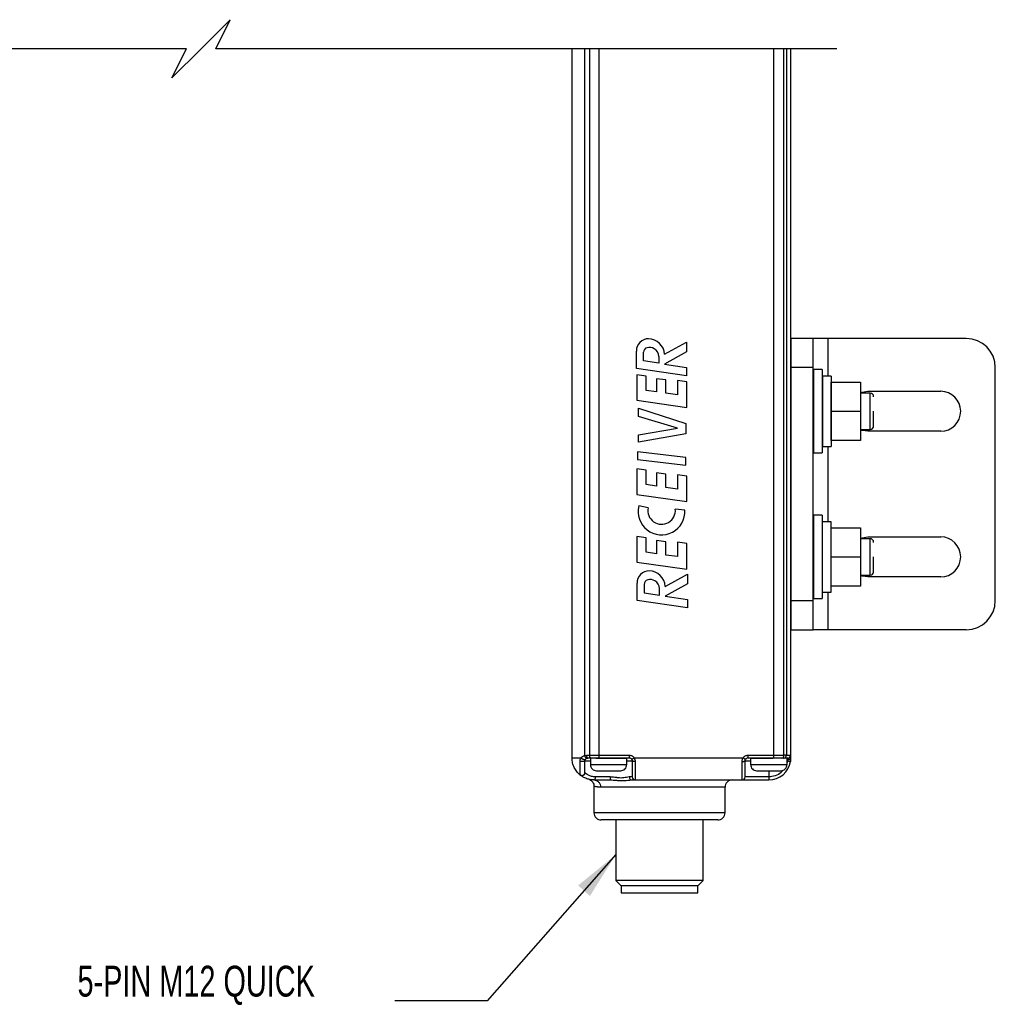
# Model space of a CAD drawing. Header units: inches. Extents: x 0.2 to 10.8, y 0.2 to 8.2.
# Tile 12 of 24: x 3.6 to 6.2, y 2.4 to 5.1. Entities that reach past the tile are written whole.
import ezdxf

# ---------------------------------------------------------------- set-up
doc = ezdxf.new("R2010")
doc.units = ezdxf.units.IN
doc.header["$MEASUREMENT"] = 0
doc.layers.add('DIMENSIONS', color=140, linetype='Continuous', lineweight=25)
doc.layers.add('TEXT', color=140, linetype='Continuous', lineweight=25)
doc.styles.add('SLDTEXTSTYLE0', font='TXT', dxfattribs={"width": 0.7})
doc.dimstyles.new('SLDDIMSTYLE3', dxfattribs={"dimtxt": 0.18, "dimasz": 0.13, "dimexe": 0, "dimexo": 0.0625, "dimgap": 0, "dimtad": 0, "dimtih": 1, "dimtoh": 1, "dimdec": 0, "dimrnd": 1e-09, "dimzin": 0, "dimdsep": 46, "dimtxsty": 'Standard', "dimsah": 1, "dimcen": 0.09, "dimadec": 0, "dimazin": 0, "dimtfac": 0.13, "dimtdec": 0, "dimtofl": 0, "dimtmove": 0, "dimatfit": 3, "dimfxl": 0, "dimfrac": 2, "dimtolj": 1, "dimtzin": 0, "dimarcsym": 0})

msp = doc.modelspace()

# ---------------------------------------------------------------- linework, layer by layer
for p, q in [((5.0857, 3.0696), (5.0857, 4.987)), ((5.1198, 3.2862), (5.1198, 4.987)), ((5.1328, 4.987), (5.1328, 3.0775)), ((5.1578, 4.987), (5.1578, 3.0775)), ((5.6304, 3.0775), (5.6304, 4.987)), ((5.6582, 3.0775), (5.6582, 4.987)), ((5.6647, 4.987), (5.6647, 3.0775)), ((5.6762, 4.987), (5.6762, 3.0775)), ((5.3354, 4.1612), (5.3952, 4.1944)), ((5.3952, 4.1944), (5.3952, 4.1682)), ((5.7372, 4.204), (5.6781, 4.204)), ((5.6781, 4.1253), (5.6781, 4.204)), ((5.7372, 4.1253), (5.7372, 4.204)), ((5.7766, 4.204), (5.7372, 4.204)), ((6.1506, 4.204), (5.7766, 4.204)), ((5.7766, 4.204), (5.7766, 4.1024)), ((5.2595, 4.1232), (5.2595, 4.1699)), ((5.2785, 4.1435), (5.2785, 4.1667)), ((5.32, 4.1552), (5.32, 4.1372)), ((5.3952, 4.1682), (5.3353, 4.1349)), ((5.32, 4.1372), (5.2785, 4.1435)), ((5.3353, 4.1349), (5.3952, 4.1259)), ((5.3952, 4.1259), (5.3952, 4.1028)), ((5.3952, 4.1028), (5.2595, 4.1232)), ((5.2606, 4.1059), (5.2606, 4.0368)), ((5.2856, 4.1024), (5.2606, 4.1059)), ((5.2856, 4.0637), (5.2856, 4.1024)), ((5.7372, 4.1253), (5.6781, 4.1253)), ((5.6781, 3.4953), (5.6781, 4.1253)), ((5.7372, 3.4953), (5.7372, 4.1253)), ((5.7612, 4.1197), (5.7379, 4.1197)), ((5.7379, 4.1197), (5.7379, 3.8946)), ((5.7612, 4.1197), (5.7612, 4.0071)), ((5.7857, 4.1024), (5.762, 4.1024)), ((5.762, 4.1024), (5.762, 3.9119)), ((5.7857, 4.1024), (5.7857, 4.0071)), ((6.2293, 3.4953), (6.2293, 4.1253)), ((5.3141, 4.0953), (5.3141, 4.0596)), ((5.3392, 4.0918), (5.3141, 4.0953)), ((5.3392, 4.056), (5.3392, 4.0918)), ((5.3703, 4.0903), (5.3703, 4.0516)), ((5.3953, 4.0867), (5.3703, 4.0903)), ((5.3953, 4.0176), (5.3953, 4.0867)), ((5.786, 4.0071), (5.786, 4.0859)), ((5.786, 4.0859), (5.8648, 4.0859)), ((5.8648, 4.0859), (5.8648, 4.0071)), ((5.3141, 4.0596), (5.2856, 4.0637)), ((5.3703, 4.0516), (5.3392, 4.056)), ((5.6781, 4.0564), (5.6762, 4.0564)), ((5.7379, 4.0564), (5.7372, 4.0564)), ((5.762, 4.0564), (5.7612, 4.0564)), ((5.786, 4.0564), (5.7857, 4.0564)), ((5.8907, 4.0564), (5.8648, 4.0564)), ((5.8848, 4.0613), (6.0817, 4.0613)), ((5.8907, 4.0071), (5.8907, 4.0564)), ((5.2606, 4.0368), (5.3953, 4.0176)), ((5.2653, 3.9931), (5.2649, 4.0152)), ((5.2649, 4.0152), (5.3934, 3.9744)), ((5.3709, 3.9614), (5.2653, 3.9931)), ((5.7612, 4.0071), (5.7612, 3.8946)), ((5.7857, 4.0071), (5.7857, 3.9119)), ((5.786, 4.0071), (5.8648, 4.0071)), ((5.786, 3.9284), (5.786, 4.0071)), ((5.8648, 4.0071), (5.8648, 3.9284)), ((5.8907, 3.9579), (5.8907, 4.0071)), ((5.9006, 3.9678), (5.9006, 4.0071)), ((5.3934, 3.9744), (5.3934, 3.9458)), ((5.2649, 3.9439), (5.3709, 3.9614)), ((5.3934, 3.9458), (5.2649, 3.9237)), ((5.2649, 3.9237), (5.2649, 3.9439)), ((5.6762, 3.9579), (5.6781, 3.9579)), ((5.7372, 3.9579), (5.7379, 3.9579)), ((5.7612, 3.9579), (5.762, 3.9579)), ((5.7857, 3.9579), (5.786, 3.9579)), ((5.8648, 3.9579), (5.8907, 3.9579)), ((6.0817, 3.953), (5.8848, 3.953)), ((5.8648, 3.9284), (5.786, 3.9284)), ((5.2623, 3.8974), (5.2623, 3.877)), ((5.3934, 3.882), (5.2623, 3.8974)), ((5.7379, 3.8946), (5.7612, 3.8946)), ((5.762, 3.9119), (5.7857, 3.9119)), ((5.7766, 3.9119), (5.7766, 3.7087)), ((5.2623, 3.877), (5.3934, 3.8616)), ((5.3934, 3.8616), (5.3934, 3.882)), ((5.2606, 3.8511), (5.2606, 3.782)), ((5.2856, 3.8475), (5.2606, 3.8511)), ((5.2856, 3.8088), (5.2856, 3.8475)), ((5.3141, 3.8405), (5.3141, 3.8047)), ((5.3392, 3.8369), (5.3141, 3.8405)), ((5.3392, 3.8011), (5.3392, 3.8369)), ((5.3703, 3.8354), (5.3703, 3.7967)), ((5.3953, 3.8319), (5.3703, 3.8354)), ((5.3141, 3.8047), (5.2856, 3.8088)), ((5.3953, 3.7628), (5.3953, 3.8319)), ((5.2606, 3.782), (5.3953, 3.7628)), ((5.3703, 3.7967), (5.3392, 3.8011)), ((5.2911, 3.7461), (5.266, 3.7511)), ((5.3905, 3.7396), (5.3645, 3.7428)), ((5.7612, 3.726), (5.7379, 3.726)), ((5.7379, 3.726), (5.7379, 3.5009)), ((5.7612, 3.726), (5.7612, 3.6134)), ((5.7857, 3.7087), (5.762, 3.7087)), ((5.762, 3.5182), (5.762, 3.7087)), ((5.7857, 3.6134), (5.7857, 3.7087)), ((5.786, 3.6134), (5.786, 3.6922)), ((5.786, 3.6922), (5.8648, 3.6922)), ((5.8648, 3.6922), (5.8648, 3.6134)), ((5.2606, 3.6685), (5.2606, 3.5994)), ((5.2856, 3.6649), (5.2606, 3.6685)), ((5.2856, 3.6262), (5.2856, 3.6649)), ((5.3141, 3.6579), (5.3141, 3.6222)), ((5.3392, 3.6543), (5.3141, 3.6579)), ((5.3392, 3.6186), (5.3392, 3.6543)), ((5.3703, 3.6529), (5.3703, 3.6142)), ((5.3953, 3.6493), (5.3703, 3.6529)), ((5.3953, 3.5802), (5.3953, 3.6493)), ((5.6781, 3.6627), (5.6762, 3.6627)), ((5.7379, 3.6627), (5.7372, 3.6627)), ((5.762, 3.6627), (5.7612, 3.6627)), ((5.786, 3.6627), (5.7857, 3.6627)), ((5.8907, 3.6627), (5.8648, 3.6627)), ((5.8848, 3.6676), (6.0817, 3.6676)), ((5.8907, 3.6134), (5.8907, 3.6627)), ((5.3141, 3.6222), (5.2856, 3.6262)), ((5.2606, 3.5994), (5.3953, 3.5802)), ((5.3703, 3.6142), (5.3392, 3.6186)), ((5.7612, 3.6134), (5.7612, 3.5009)), ((5.7857, 3.5182), (5.7857, 3.6134)), ((5.786, 3.5347), (5.786, 3.6134)), ((5.786, 3.6134), (5.8648, 3.6134)), ((5.8648, 3.6134), (5.8648, 3.5347)), ((5.8907, 3.5642), (5.8907, 3.6134)), ((5.9006, 3.5741), (5.9006, 3.6134)), ((5.3373, 3.5338), (5.3971, 3.567)), ((5.3971, 3.567), (5.3971, 3.5408)), ((5.2614, 3.4958), (5.2614, 3.5425)), ((5.3971, 3.5408), (5.3372, 3.5075)), ((5.6762, 3.5642), (5.6781, 3.5642)), ((5.7372, 3.5642), (5.7379, 3.5642)), ((5.7612, 3.5642), (5.762, 3.5642)), ((5.7857, 3.5642), (5.786, 3.5642)), ((5.8648, 3.5642), (5.8907, 3.5642)), ((6.0817, 3.5593), (5.8848, 3.5593)), ((5.2804, 3.5393), (5.2804, 3.5161)), ((5.2804, 3.5161), (5.3219, 3.5098)), ((5.3219, 3.5098), (5.3219, 3.5278)), ((5.762, 3.5182), (5.7857, 3.5182)), ((5.7766, 3.5182), (5.7766, 3.4166)), ((5.8648, 3.5347), (5.786, 3.5347)), ((5.3971, 3.4754), (5.2614, 3.4958)), ((5.3372, 3.5075), (5.3971, 3.4985)), ((5.3971, 3.4985), (5.3971, 3.4754)), ((5.6781, 3.4953), (5.7372, 3.4953)), ((5.6781, 3.4166), (5.6781, 3.4953)), ((5.7372, 3.4166), (5.7372, 3.4953)), ((5.7379, 3.5009), (5.7612, 3.5009)), ((5.6781, 3.4166), (5.7372, 3.4166)), ((5.7766, 3.4166), (5.7372, 3.4166)), ((6.1506, 3.4166), (5.7766, 3.4166)), ((5.1198, 3.0767), (5.1198, 3.2862)), ((5.1198, 3.0767), (5.1247, 3.0775)), ((5.1201, 3.0306), (5.1201, 3.0618)), ((5.1201, 3.0618), (5.1349, 3.0618)), ((5.1247, 3.0775), (5.1328, 3.0775)), ((5.1255, 3.0692), (5.128, 3.0696)), ((5.1362, 3.0696), (5.128, 3.0696)), ((5.1328, 3.0775), (5.1578, 3.0775)), ((5.1349, 3.0682), (5.1349, 3.0518)), ((5.1578, 3.0696), (5.1362, 3.0696)), ((5.2185, 3.0687), (5.1496, 3.0687)), ((5.1578, 3.0775), (5.2402, 3.0775)), ((5.1578, 3.0775), (5.1578, 3.0696)), ((5.2402, 3.0696), (5.1578, 3.0696)), ((5.2333, 3.0682), (5.1595, 3.0682)), ((5.2185, 3.0687), (5.2185, 3.0696)), ((5.2333, 3.0518), (5.2333, 3.0682)), ((5.2333, 3.0618), (5.2481, 3.0618)), ((5.2402, 3.0775), (5.2402, 3.0696)), ((5.2481, 3.0618), (5.2481, 3.0185)), ((5.5474, 3.0696), (5.2538, 3.0696)), ((5.5532, 3.0185), (5.5532, 3.0618)), ((5.5532, 3.0618), (5.5679, 3.0618)), ((5.561, 3.0775), (5.6304, 3.0775)), ((5.561, 3.0696), (5.561, 3.0775)), ((5.6304, 3.0696), (5.561, 3.0696)), ((5.5679, 3.0682), (5.5679, 3.0518)), ((5.6278, 3.0682), (5.5679, 3.0682)), ((5.5827, 3.0696), (5.5827, 3.0687)), ((5.6278, 3.0687), (5.5827, 3.0687)), ((5.6304, 3.0696), (5.6304, 3.0775)), ((5.6526, 3.0696), (5.6304, 3.0696)), ((5.6591, 3.0696), (5.6526, 3.0696)), ((5.6572, 3.0682), (5.6561, 3.0682)), ((5.6647, 3.0775), (5.6582, 3.0775)), ((5.6683, 3.0696), (5.6591, 3.0696)), ((5.6647, 3.0775), (5.6762, 3.0775)), ((5.6664, 3.0518), (5.6664, 3.0682)), ((5.6664, 3.0618), (5.6677, 3.0618)), ((5.6677, 3.0618), (5.6664, 3.0577)), ((5.6683, 3.0696), (5.6683, 3.0657)), ((5.6762, 3.0775), (5.6762, 3.0696)), ((5.1349, 3.0518), (5.2333, 3.0518)), ((5.1513, 3.0354), (5.2169, 3.0354)), ((5.2559, 3.0606), (5.2559, 3.0106)), ((5.5453, 3.0106), (5.5453, 3.0606)), ((5.5679, 3.0518), (5.6664, 3.0518)), ((5.5843, 3.0354), (5.65, 3.0354)), ((5.6172, 3.0354), (5.6172, 3.0185)), ((5.1075, 3.0238), (5.1072, 3.0245)), ((5.1075, 3.0238), (5.1091, 3.0228)), ((5.1201, 3.0305), (5.1199, 3.0287)), ((5.1201, 3.0305), (5.1199, 3.0287)), ((5.1203, 3.0299), (5.1201, 3.0306)), ((5.1447, 3.0106), (5.1885, 3.0106)), ((5.1881, 3.0185), (5.149, 3.0185)), ((5.188, 3.0111), (5.1968, 3.0102)), ((5.2481, 3.0185), (5.2402, 3.0185)), ((5.2417, 3.0102), (5.2448, 3.0111)), ((5.2418, 3.0102), (5.2472, 3.0106)), ((5.2472, 3.0106), (5.2559, 3.0106)), ((5.2559, 3.0106), (5.5453, 3.0106)), ((5.5453, 3.0106), (5.6172, 3.0106)), ((5.6172, 3.0185), (5.5532, 3.0185)), ((5.6172, 3.0185), (5.6172, 3.0106)), ((5.1447, 2.9934), (5.1447, 2.922)), ((5.499, 2.9909), (5.1624, 2.9909)), ((5.499, 2.922), (5.499, 2.9909)), ((5.499, 2.922), (5.1447, 2.922)), ((5.4794, 2.9023), (5.1644, 2.9023)), ((5.2038, 2.9023), (5.2038, 2.7389)), ((5.44, 2.7389), (5.44, 2.9023)), ((5.2038, 2.7389), (5.2175, 2.7251)), ((5.44, 2.7389), (5.2038, 2.7389)), ((5.2175, 2.7251), (5.3219, 2.7251)), ((5.2185, 2.7251), (5.2185, 2.7055)), ((5.3219, 2.7251), (5.4262, 2.7251)), ((5.4252, 2.7055), (5.4252, 2.7251)), ((5.4262, 2.7251), (5.44, 2.7389)), ((5.2185, 2.7055), (5.4252, 2.7055))]:
    msp.add_line(p, q)
at = {"flags": 128}
for points in [[(5.8648, 4.0574), (5.8696, 4.0591), (5.8848, 4.0613)], [(5.8848, 3.953), (5.8696, 3.9552), (5.8648, 3.9569)], [(5.8648, 3.6637), (5.8696, 3.6654), (5.8848, 3.6676)], [(5.8848, 3.5593), (5.8696, 3.5615), (5.8648, 3.5632)], [(5.0949, 3.0696), (5.092, 3.0696), (5.0873, 3.0696), (5.0857, 3.0696)], [(5.1097, 3.0696), (5.0996, 3.0696), (5.0949, 3.0696)], [(5.1201, 3.0618), (5.1203, 3.0633), (5.1206, 3.0645)], [(5.1209, 3.0652), (5.1214, 3.0661), (5.1219, 3.0668)], [(5.1247, 3.0775), (5.1247, 3.076), (5.1249, 3.0745), (5.1252, 3.0731), (5.1256, 3.0719), (5.1261, 3.071), (5.1267, 3.0702), (5.1273, 3.0698), (5.128, 3.0696)], [(5.1252, 3.0691), (5.1264, 3.0695), (5.128, 3.0696)], [(5.1362, 3.0696), (5.1355, 3.0698), (5.1349, 3.0702), (5.1343, 3.071), (5.1338, 3.0719), (5.1334, 3.0731), (5.1331, 3.0745), (5.1329, 3.076), (5.1328, 3.0775)], [(5.2538, 3.0696), (5.2512, 3.0681), (5.249, 3.0669), (5.2475, 3.066), (5.247, 3.0657)], [(5.5542, 3.0657), (5.5537, 3.066), (5.5522, 3.0669), (5.55, 3.0681), (5.5474, 3.0696)], [(5.6304, 3.0775), (5.6342, 3.0775), (5.6381, 3.0775), (5.6418, 3.0775), (5.6454, 3.0775), (5.6489, 3.0775), (5.6522, 3.0775), (5.6553, 3.0775), (5.6582, 3.0775)], [(5.6677, 3.0618), (5.6707, 3.0613), (5.6732, 3.0609), (5.6749, 3.0606), (5.6755, 3.0606)], [(5.1072, 3.0245), (5.1072, 3.0287), (5.1072, 3.0366), (5.1072, 3.0476), (5.1072, 3.0606)]]:
    msp.add_lwpolyline(points, dxfattribs=at)
for centre, radius, start, end in [((5.2922, 4.1704), 0.0328, 90, 180.8017), ((5.2942, 4.1555), 0.0243, 57.5632, 104.2233), ((5.2906, 4.1583), 0.0449, 3.6638, 87.924), ((6.1506, 4.1253), 0.0787, 0, 90), ((5.2912, 4.1667), 0.0127, 103.6947, 179.9998), ((5.2968, 4.1552), 0.0232, 359.9996, 63.4593), ((5.8907, 4.0465), 0.00984, 359.9999, 90.0001), ((6.0817, 4.0071), 0.0541, 270, 90), ((5.8907, 3.9678), 0.00984, 269.9999, 0.0001), ((5.3274, 3.7362), 0.0632, 166.3596, 3.0569), ((5.3275, 3.7388), 0.0372, 168.6705, 6.2667), ((5.8907, 3.6528), 0.00984, 359.9999, 90.0001), ((6.0817, 3.6134), 0.0541, 270, 90), ((5.2941, 3.543), 0.0328, 89.9998, 180.8018), ((5.2925, 3.5309), 0.0449, 3.6635, 87.9242), ((5.8907, 3.5741), 0.00984, 270.0007, 359.9993), ((5.2931, 3.5393), 0.0127, 103.6941, 180.0001), ((5.2961, 3.5281), 0.0243, 57.5638, 104.2231), ((5.2987, 3.5278), 0.0232, 359.9996, 63.4593), ((6.1506, 3.4953), 0.0787, 270, 360), ((5.1546, 3.0687), 0.00493, 179.9968, 185.0429), ((5.2136, 3.0687), 0.00489, 354.9281, 0.0128), ((5.2402, 3.0618), 0.00787, 30.0003, 89.999), ((5.5611, 3.0618), 0.00789, 156.0512, 179.9804), ((5.561, 3.0618), 0.00787, 90.002, 149.9974), ((5.5876, 3.0686), 0.00485, 179.9581, 185.0816), ((5.6466, 3.0687), 0.005, 354.9958, 359.9645), ((5.6513, 3.0765), 0.00703, 281.4195, 8.0524), ((5.6577, 3.0765), 0.00703, 281.4219, 8.0499), ((5.6683, 3.0775), 0.00787, 269.9998, 0.0002), ((5.6171, 3.0696), 0.0591, 351.1505, 359.999), ((5.1513, 3.0518), 0.0164, 179.9995, 270.0005), ((5.2169, 3.0518), 0.0164, 269.9995, 0.0005), ((5.5843, 3.0518), 0.0164, 179.9991, 270.0009), ((5.6172, 3.0696), 0.0591, 270.0002, 351.15), ((5.65, 3.0518), 0.0164, 269.9991, 0.0009), ((5.2201, 3.0165), 0.0321, 176.4949, 190.6228), ((5.2559, 3.0185), 0.00787, 180.0007, 269.9993), ((5.5187, 2.9909), 0.0197, 89.9996, 180.0004), ((5.5453, 3.0185), 0.00787, 269.9998, 0.0002), ((5.1644, 2.922), 0.0197, 179.9996, 270.0002), ((5.4794, 2.922), 0.0197, 269.9999, 0.0001)]:
    msp.add_arc(centre, radius, start, end)
for points, knots in [([(5.1075, 3.0238), (5.1043, 3.0267), (5.0979, 3.0327), (5.091, 3.044), (5.0865, 3.0565), (5.0859, 3.0653), (5.0857, 3.0696)], [0, 0, 0, 0, 0.25, 0.5, 0.749998, 1, 1, 1, 1]), ([(5.1072, 3.0606), (5.1073, 3.0621), (5.1076, 3.0653), (5.109, 3.0682), (5.1097, 3.0696)], [0, 0, 0, 0, 0.492644, 1, 1, 1, 1]), ([(5.1201, 3.0618), (5.12, 3.0616), (5.1197, 3.0612), (5.1187, 3.0609), (5.1173, 3.0605), (5.1155, 3.0603), (5.1135, 3.0602), (5.1113, 3.0602), (5.1092, 3.0603), (5.1079, 3.0605), (5.1072, 3.0606)], [0, 0, 0, 0, 0.0403425, 0.1153527, 0.2266429, 0.3673849, 0.5273468, 0.6944834, 0.8561016, 1, 1, 1, 1]), ([(5.1097, 3.0696), (5.111, 3.0712), (5.1137, 3.0745), (5.1177, 3.0759), (5.1198, 3.0767)], [0, 0, 0, 0, 0.474387, 1, 1, 1, 1]), ([(5.1212, 3.0657), (5.121, 3.0655), (5.1207, 3.0652), (5.1196, 3.065), (5.1183, 3.0651), (5.1166, 3.0656), (5.1147, 3.0664), (5.1128, 3.0674), (5.1111, 3.0684), (5.1101, 3.0693), (5.1097, 3.0696)], [0, 0, 0, 0, 0.048987, 0.120438, 0.22614, 0.367087, 0.532645, 0.704517, 0.864329, 1, 1, 1, 1]), ([(5.1255, 3.0692), (5.1251, 3.0692), (5.1243, 3.0692), (5.1233, 3.07), (5.1225, 3.0709), (5.1217, 3.0721), (5.1209, 3.0735), (5.1202, 3.0751), (5.1199, 3.0762), (5.1198, 3.0767)], [0, 0, 0, 0, 0.128509, 0.224925, 0.348522, 0.497005, 0.662551, 0.834006, 1, 1, 1, 1]), ([(5.1201, 3.0618), (5.1201, 3.0624), (5.1202, 3.0638), (5.1208, 3.065), (5.1212, 3.0657)], [0, 0, 0, 0, 0.473009, 1, 1, 1, 1]), ([(5.1212, 3.0657), (5.1217, 3.0665), (5.1226, 3.0678), (5.1242, 3.0687), (5.1251, 3.0691), (5.1254, 3.0692), (5.1255, 3.0692)], [0, 0, 0, 0, 0.485504, 0.833185, 0.93931, 1, 1, 1, 1]), ([(5.2402, 3.0775), (5.2416, 3.0774), (5.2443, 3.0772), (5.2481, 3.0755), (5.2515, 3.0731), (5.253, 3.0708), (5.2538, 3.0696)], [0, 0, 0, 0, 0.249215, 0.499945, 0.749221, 1, 1, 1, 1]), ([(5.247, 3.0657), (5.2473, 3.0651), (5.2479, 3.0638), (5.248, 3.0624), (5.2481, 3.0618)], [0, 0, 0, 0, 0.513332, 1, 1, 1, 1]), ([(5.2559, 3.0606), (5.2549, 3.0606), (5.2531, 3.0606), (5.2507, 3.0609), (5.2489, 3.061), (5.2482, 3.0616), (5.2481, 3.0618)], [0, 0, 0, 0, 0.372554, 0.68991, 0.90637, 1, 1, 1, 1]), ([(5.2538, 3.0696), (5.2544, 3.0682), (5.2557, 3.0653), (5.2558, 3.0621), (5.2559, 3.0606)], [0, 0, 0, 0, 0.496267, 1, 1, 1, 1]), ([(5.5453, 3.0606), (5.5454, 3.0621), (5.5456, 3.0653), (5.5468, 3.0682), (5.5474, 3.0696)], [0, 0, 0, 0, 0.503734, 1, 1, 1, 1]), ([(5.5453, 3.0606), (5.5463, 3.0606), (5.5482, 3.0606), (5.5506, 3.0609), (5.5523, 3.061), (5.553, 3.0616), (5.5532, 3.0618)], [0, 0, 0, 0, 0.372551, 0.689913, 0.906367, 1, 1, 1, 1]), ([(5.5474, 3.0696), (5.5482, 3.0708), (5.5497, 3.0731), (5.5531, 3.0755), (5.5569, 3.0772), (5.5597, 3.0774), (5.561, 3.0775)], [0, 0, 0, 0, 0.24922, 0.499945, 0.749231, 1, 1, 1, 1]), ([(5.5532, 3.0618), (5.5532, 3.0624), (5.5533, 3.0638), (5.5539, 3.0651), (5.5542, 3.0657)], [0, 0, 0, 0, 0.486648, 1, 1, 1, 1]), ([(5.6683, 3.0657), (5.6683, 3.065), (5.6683, 3.0637), (5.6679, 3.0624), (5.6677, 3.0618)], [0, 0, 0, 0, 0.490241, 1, 1, 1, 1]), ([(5.6683, 3.0657), (5.6693, 3.0658), (5.6713, 3.0659), (5.6737, 3.0667), (5.6757, 3.0679), (5.6761, 3.0691), (5.6762, 3.0696)], [0, 0, 0, 0, 0.3195946, 0.6038498, 0.8288567, 1, 1, 1, 1]), ([(5.6762, 3.0696), (5.6762, 3.0682), (5.6761, 3.0651), (5.6757, 3.0621), (5.6755, 3.0606)], [0, 0, 0, 0, 0.481061, 1, 1, 1, 1]), ([(5.655, 3.0364), (5.6536, 3.0345), (5.6484, 3.0275), (5.6349, 3.0204), (5.6229, 3.0191), (5.6172, 3.0185)], [0, 0, 0, 0, 0.1684297, 0.5975267, 1, 1, 1, 1]), ([(5.1072, 3.0245), (5.1078, 3.0241), (5.1091, 3.0233), (5.1113, 3.0227), (5.1135, 3.0228), (5.1156, 3.0234), (5.1175, 3.0246), (5.119, 3.0263), (5.1199, 3.0284), (5.12, 3.0298), (5.1201, 3.0306)], [0, 0, 0, 0, 0.125179, 0.250665, 0.376249, 0.501703, 0.626831, 0.751552, 0.875887, 1, 1, 1, 1]), ([(5.1203, 3.0299), (5.1203, 3.0292), (5.1202, 3.0279), (5.1194, 3.0259), (5.1179, 3.0241), (5.1159, 3.0227), (5.1135, 3.022), (5.1112, 3.022), (5.1092, 3.0226), (5.1081, 3.0234), (5.1075, 3.0238)], [0, 0, 0, 0, 0.107592, 0.229019, 0.361755, 0.500853, 0.639753, 0.772, 0.892863, 1, 1, 1, 1]), ([(5.1447, 3.0106), (5.14, 3.0109), (5.1314, 3.0115), (5.1204, 3.0155), (5.1127, 3.0198), (5.1089, 3.0227), (5.1075, 3.0238)], [0, 0, 0, 0, 0.350454, 0.642659, 0.867084, 1, 1, 1, 1]), ([(5.149, 3.0185), (5.1454, 3.0187), (5.1387, 3.0193), (5.1302, 3.0228), (5.1243, 3.0264), (5.1214, 3.0289), (5.1203, 3.0299)], [0, 0, 0, 0, 0.344951, 0.636141, 0.863497, 1, 1, 1, 1]), ([(5.1322, 3.0117), (5.134, 3.0108), (5.1377, 3.009), (5.1417, 3.0043), (5.1443, 2.9989), (5.1446, 2.9951), (5.1447, 2.9932)], [0, 0, 0, 0, 0.255542, 0.515212, 0.766751, 1, 1, 1, 1]), ([(5.1447, 3.0106), (5.1453, 3.0107), (5.1466, 3.0111), (5.1479, 3.013), (5.1489, 3.0155), (5.149, 3.0174), (5.149, 3.0185)], [0, 0, 0, 0, 0.180799, 0.408012, 0.68801, 1, 1, 1, 1]), ([(5.1447, 3.0106), (5.147, 3.0103), (5.1504, 3.0099), (5.1545, 3.0074), (5.1574, 3.0049), (5.1596, 3.0017), (5.1618, 2.9971), (5.1622, 2.9934), (5.1624, 2.9909)], [0, 0, 0, 0, 0.227634, 0.352662, 0.48297, 0.616111, 0.748957, 1, 1, 1, 1]), ([(5.2402, 3.0185), (5.2377, 3.0181), (5.2303, 3.017), (5.2198, 3.0152), (5.211, 3.016), (5.2053, 3.0168), (5.1984, 3.0178), (5.1924, 3.0182), (5.1881, 3.0185)], [0, 0, 0, 0, 0.146958, 0.429105, 0.600549, 0.654017, 0.752701, 1, 1, 1, 1]), ([(5.1885, 3.0106), (5.1915, 3.0105), (5.198, 3.0103), (5.2085, 3.0091), (5.2201, 3.0084), (5.2311, 3.0089), (5.2383, 3.01), (5.2415, 3.0102), (5.2418, 3.0102)], [0, 0, 0, 0, 0.163726, 0.367275, 0.594351, 0.816812, 0.98676, 1, 1, 1, 1]), ([(5.2402, 3.0185), (5.2403, 3.0174), (5.2405, 3.0154), (5.2421, 3.0128), (5.2444, 3.011), (5.2462, 3.0107), (5.2472, 3.0106)], [0, 0, 0, 0, 0.264824, 0.521217, 0.765194, 1, 1, 1, 1]), ([(5.1624, 2.9909), (5.1618, 2.9909), (5.1605, 2.9909), (5.1586, 2.991), (5.1566, 2.9912), (5.1551, 2.9913), (5.1527, 2.9916), (5.1501, 2.9921), (5.1472, 2.9927), (5.1455, 2.9932), (5.1449, 2.9933), (5.1447, 2.9934)], [0, 0, 0, 0, 0.1051329, 0.2132739, 0.3227818, 0.4318608, 0.4748601, 0.7177736, 0.886023, 0.970308, 1, 1, 1, 1])]:
    msp.add_open_spline(points, degree=3, knots=knots)
at = {"layer": 'DIMENSIONS', "color": 140}
for p, q in [((4.1618, 5.0658), (4.0831, 4.987)), ((4.1224, 4.987), (4.1618, 5.0658)), ((4.0437, 4.987), (2.3649, 4.987)), ((4.0831, 4.987), (4.0043, 4.9083)), ((4.0043, 4.9083), (4.0437, 4.987)), ((5.8012, 4.987), (4.1224, 4.987))]:
    msp.add_line(p, q, dxfattribs=at)

# ---------------------------------------------------------------- texts
at = {"layer": 'TEXT', "insert": (4.0697, 2.5082), "char_height": 0.083333, "attachment_point": 2, "style": 'SLDTEXTSTYLE0'}
msp.add_mtext('5-PIN M12 QUICK', dxfattribs=at)
msp.add_mtext('5-PIN M12 QUICK', dxfattribs=at)

# ---------------------------------------------------------------- leaders
at = {"layer": 'TEXT'}
msp.add_leader([(5.2038, 2.8086), (4.8564, 2.4136), (4.6064, 2.4136)], dimstyle='SLDDIMSTYLE3', dxfattribs=at)

doc.saveas('drawing.dxf')
